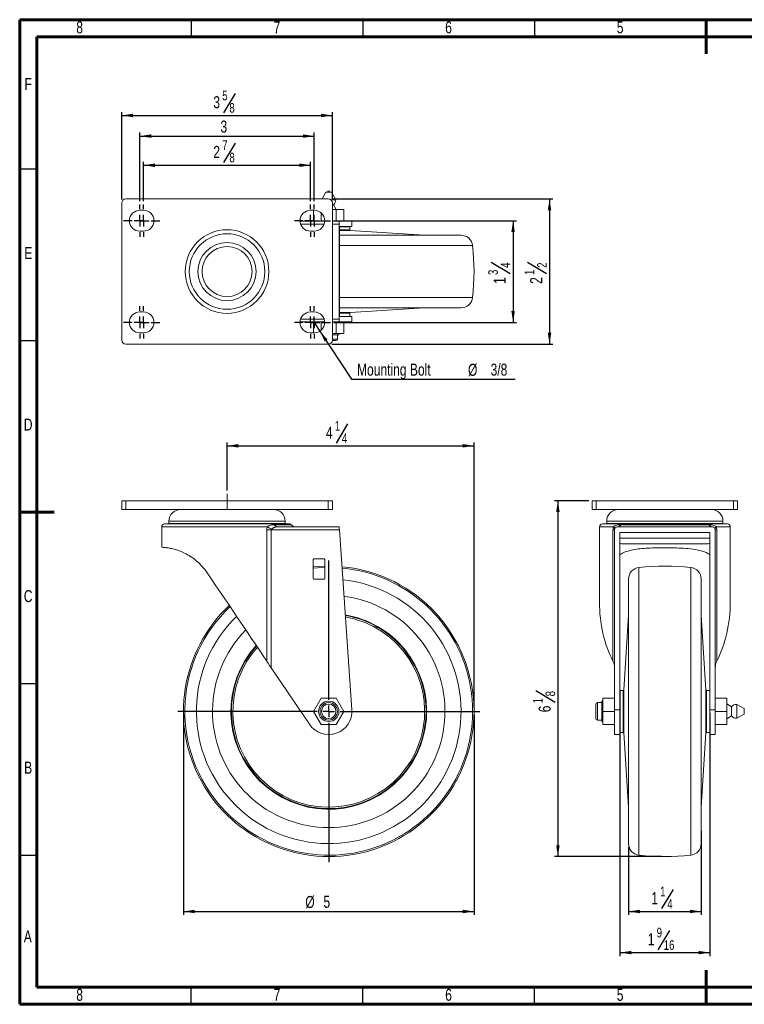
# Model space of a CAD drawing. Header units: inches. Extents: x 0.6 to 16.3, y 0.2 to 11.5.
# Tile 1 of 2: x 0.6 to 8.9, y 0.2 to 11.5. Entities that reach past the tile are written whole.
import ezdxf

# ---------------------------------------------------------------- set-up
doc = ezdxf.new("R2010")
doc.units = ezdxf.units.IN
doc.header["$MEASUREMENT"] = 0
doc.linetypes.add('CENTERX2', pattern=[0.8, 0.5, -0.1, 0.1, -0.1])
doc.layers.add('FORMAT', color=7, linetype='Continuous')
doc.styles.add('SLDTEXTSTYLE0', font='TXT', dxfattribs={"width": 0.75})
doc.dimstyles.new('SLDDIMSTYLE0', dxfattribs={"dimtxt": 0.137795, "dimasz": 0.13, "dimexe": 0, "dimexo": 0.0625, "dimgap": 0.034449, "dimtad": 1, "dimdec": 6, "dimlfac": 1.5, "dimrnd": 1e-09, "dimzin": 12, "dimdsep": 46, "dimlunit": 5, "dimtxsty": 'SLDTEXTSTYLE0', "dimsah": 1, "dimcen": 0.09, "dimadec": 0, "dimazin": 3, "dimtfac": 1, "dimtofl": 0, "dimtmove": 0, "dimatfit": 3, "dimfxl": 0, "dimfrac": 2, "dimtolj": 1, "dimtzin": 12, "dimarcsym": 0})
doc.dimstyles.new('SLDDIMSTYLE1', dxfattribs={"dimtxt": 0.137795, "dimasz": 0.13, "dimexe": 0, "dimexo": 0.0625, "dimgap": 0.034449, "dimtad": 1, "dimlfac": 1.5, "dimrnd": 1e-09, "dimzin": 12, "dimdsep": 46, "dimlunit": 5, "dimtxsty": 'SLDTEXTSTYLE0', "dimsah": 1, "dimcen": 0.09, "dimadec": 0, "dimazin": 3, "dimtfac": 1, "dimtofl": 0, "dimtmove": 0, "dimatfit": 3, "dimfxl": 0, "dimfrac": 2, "dimtolj": 1, "dimtzin": 12, "dimarcsym": 0})
doc.dimstyles.new('SLDDIMSTYLE2', dxfattribs={"dimtxt": 0.137795, "dimasz": 0.13, "dimexe": 0, "dimexo": 0.0625, "dimgap": 0.034449, "dimtad": 0, "dimtih": 1, "dimtoh": 1, "dimlfac": 1.5, "dimrnd": 1e-09, "dimzin": 12, "dimdsep": 46, "dimlunit": 5, "dimtxsty": 'SLDTEXTSTYLE0', "dimsah": 1, "dimcen": 0, "dimadec": 0, "dimazin": 3, "dimtfac": 1, "dimtofl": 0, "dimtmove": 0, "dimatfit": 3, "dimfxl": 0, "dimfrac": 2, "dimtolj": 1, "dimtzin": 12, "dimarcsym": 0})

# ---------------------------------------------------------------- blocks, each defined once
blk = doc.blocks.new('_D')
at = {"layer": 'FORMAT'}
for p, q in [((4.353, 6.858), (4.221, 6.638)), ((2.969, 6.094), (2.969, 6.645)), ((2.969, 6.606), (5.803, 6.606)), ((5.803, 3.598), (5.803, 6.645))]:
    blk.add_line(p, q, dxfattribs=at)
for points in [[(2.969, 6.606), (3.099, 6.586), (3.099, 6.626)], [(5.803, 6.606), (5.673, 6.626), (5.673, 6.586)]]:
    blk.add_solid(points, dxfattribs=at)
at = {"layer": 'FORMAT', "attachment_point": 1, "style": 'SLDTEXTSTYLE0'}
for s, insert, char_height in [('4', (4.104, 6.827), 0.138), ('1', (4.206, 6.89), 0.11), ('4', (4.287, 6.748), 0.11)]:
    blk.add_mtext(s, dxfattribs=dict(at, insert=insert, char_height=char_height))
blk = doc.blocks.new('_D_1')
at = {"layer": 'FORMAT'}
for p, q in [((2.469, 3.52), (2.469, 1.223)), ((5.803, 3.52), (5.803, 1.223)), ((2.469, 1.262), (5.803, 1.262))]:
    blk.add_line(p, q, dxfattribs=at)
for points in [[(2.469, 1.262), (2.599, 1.242), (2.599, 1.282)], [(5.803, 1.262), (5.673, 1.282), (5.673, 1.242)]]:
    blk.add_solid(points, dxfattribs=at)
at = {"layer": 'FORMAT', "attachment_point": 1, "style": 'SLDTEXTSTYLE0'}
for s, insert, char_height in [('%%c', (3.867, 1.44), 0.1378), ('5', (4.075, 1.442), 0.138)]:
    blk.add_mtext(s, dxfattribs=dict(at, insert=insert, char_height=char_height))
blk = doc.blocks.new('SW_CENTERMARKSYMBOL_0')
at = {"layer": 'FORMAT', "color": 0}
for p, q in [((0, 0.131), (0, 1.732)), ((-0.131, 0), (-1.732, 0)), ((0, 0), (-0.066, 0)), ((0, 0), (0, 0.066)), ((0, 0), (0, -0.066)), ((0, 0), (0.066, 0)), ((0.131, 0), (1.732, 0)), ((0, -0.131), (0, -1.732))]:
    blk.add_line(p, q, dxfattribs=at)
blk = doc.blocks.new('_D_2')
at = {"layer": 'FORMAT'}
for p, q in [((7.119, 5.976), (6.726, 5.976)), ((6.765, 5.976), (6.765, 1.892)), ((6.512, 3.797), (6.733, 3.665)), ((7.953, 1.892), (6.726, 1.892))]:
    blk.add_line(p, q, dxfattribs=at)
for points in [[(6.765, 5.976), (6.745, 5.846), (6.785, 5.846)], [(6.765, 1.892), (6.785, 2.022), (6.745, 2.022)]]:
    blk.add_solid(points, dxfattribs=at)
at = {"layer": 'FORMAT', "attachment_point": 1, "rotation": 90, "style": 'SLDTEXTSTYLE0'}
for s, insert, char_height in [('8', (6.623, 3.731), 0.11), ('1', (6.48, 3.65), 0.11), ('6', (6.544, 3.548), 0.138)]:
    blk.add_mtext(s, dxfattribs=dict(at, insert=insert, char_height=char_height))
blk = doc.blocks.new('_D_3')
at = {"layer": 'FORMAT'}
for p, q in [((8.409, 2.186), (8.409, 1.223)), ((7.575, 2.001), (7.575, 1.223)), ((8.086, 1.515), (7.954, 1.295)), ((7.575, 1.262), (8.409, 1.262))]:
    blk.add_line(p, q, dxfattribs=at)
for points in [[(7.575, 1.262), (7.705, 1.242), (7.705, 1.282)], [(8.409, 1.262), (8.279, 1.282), (8.279, 1.242)]]:
    blk.add_solid(points, dxfattribs=at)
at = {"layer": 'FORMAT', "attachment_point": 1, "style": 'SLDTEXTSTYLE0'}
for s, insert, char_height in [('1', (7.837, 1.484), 0.138), ('1', (7.938, 1.547), 0.11), ('4', (8.02, 1.404), 0.11)]:
    blk.add_mtext(s, dxfattribs=dict(at, insert=insert, char_height=char_height))
blk = doc.blocks.new('_D_4')
at = {"layer": 'FORMAT'}
for p, q in [((7.477, 3.538), (7.477, 0.751)), ((8.508, 3.538), (8.508, 0.751)), ((8.045, 1.043), (7.913, 0.822)), ((7.477, 0.79), (8.508, 0.79))]:
    blk.add_line(p, q, dxfattribs=at)
for points in [[(7.477, 0.79), (7.607, 0.77), (7.607, 0.81)], [(8.508, 0.79), (8.378, 0.81), (8.378, 0.77)]]:
    blk.add_solid(points, dxfattribs=at)
at = {"layer": 'FORMAT', "attachment_point": 1, "style": 'SLDTEXTSTYLE0'}
for s, insert, char_height in [('9', (7.898, 1.075), 0.11), ('1', (7.796, 1.011), 0.138), ('16', (7.979, 0.932), 0.1102)]:
    blk.add_mtext(s, dxfattribs=dict(at, insert=insert, char_height=char_height))
blk = doc.blocks.new('_D_5')
at = {"layer": 'FORMAT'}
for p, q in [((3.969, 8.023), (4.035, 7.922)), ((4.035, 7.922), (4.397, 7.37)), ((4.397, 7.37), (6.276, 7.37))]:
    blk.add_line(p, q, dxfattribs=at)
blk.add_solid([(4.035, 7.922), (4.09, 7.802), (4.123, 7.824)], dxfattribs=at)
at = {"layer": 'FORMAT', "char_height": 0.1378, "attachment_point": 1, "style": 'SLDTEXTSTYLE0'}
for s, insert in [('Mounting Bolt', (4.46, 7.549)), ('%%c', (5.734, 7.547)), ('3/8', (5.993, 7.549))]:
    blk.add_mtext(s, dxfattribs=dict(at, insert=insert))
blk = doc.blocks.new('_D_6')
at = {"layer": 'FORMAT'}
for p, q in [((3.062, 10.079), (2.93, 9.859)), ((2.011, 9.414), (2.011, 9.866)), ((3.928, 9.414), (3.928, 9.866)), ((2.011, 9.826), (3.928, 9.826))]:
    blk.add_line(p, q, dxfattribs=at)
for points in [[(2.011, 9.826), (2.141, 9.806), (2.141, 9.846)], [(3.928, 9.826), (3.798, 9.846), (3.798, 9.806)]]:
    blk.add_solid(points, dxfattribs=at)
at = {"layer": 'FORMAT', "attachment_point": 1, "style": 'SLDTEXTSTYLE0'}
for s, insert, char_height in [('7', (2.914, 10.111), 0.11), ('2', (2.812, 10.048), 0.138), ('8', (2.996, 9.969), 0.11)]:
    blk.add_mtext(s, dxfattribs=dict(at, insert=insert, char_height=char_height))
blk = doc.blocks.new('_D_7')
at = {"layer": 'FORMAT'}
for p, q in [((1.969, 9.414), (1.969, 10.2)), ((3.969, 9.414), (3.969, 10.2)), ((1.969, 10.16), (3.969, 10.16))]:
    blk.add_line(p, q, dxfattribs=at)
for points in [[(1.969, 10.16), (2.099, 10.14), (2.099, 10.18)], [(3.969, 10.16), (3.839, 10.18), (3.839, 10.14)]]:
    blk.add_solid(points, dxfattribs=at)
at = {"layer": 'FORMAT', "insert": (2.894, 10.338), "char_height": 0.138, "attachment_point": 1, "style": 'SLDTEXTSTYLE0'}
blk.add_mtext('3', dxfattribs=at)
blk = doc.blocks.new('_D_8')
at = {"layer": 'FORMAT'}
for p, q in [((3.062, 10.649), (2.93, 10.429)), ((1.761, 9.432), (1.761, 10.436)), ((1.761, 10.397), (4.178, 10.397)), ((4.178, 9.432), (4.178, 10.436))]:
    blk.add_line(p, q, dxfattribs=at)
for points in [[(1.761, 10.397), (1.891, 10.377), (1.891, 10.417)], [(4.178, 10.397), (4.048, 10.417), (4.048, 10.377)]]:
    blk.add_solid(points, dxfattribs=at)
at = {"layer": 'FORMAT', "attachment_point": 1, "style": 'SLDTEXTSTYLE0'}
for s, insert, char_height in [('5', (2.914, 10.681), 0.11), ('3', (2.812, 10.618), 0.138), ('8', (2.996, 10.539), 0.11)]:
    blk.add_mtext(s, dxfattribs=dict(at, insert=insert, char_height=char_height))
blk = doc.blocks.new('_D_9')
at = {"layer": 'FORMAT'}
for p, q in [((4.194, 9.189), (6.29, 9.189)), ((6.251, 9.189), (6.251, 8.023)), ((5.998, 8.714), (6.218, 8.582)), ((4.194, 8.023), (6.29, 8.023))]:
    blk.add_line(p, q, dxfattribs=at)
for points in [[(6.251, 9.189), (6.231, 9.059), (6.271, 9.059)], [(6.251, 8.023), (6.271, 8.153), (6.231, 8.153)]]:
    blk.add_solid(points, dxfattribs=at)
at = {"layer": 'FORMAT', "attachment_point": 1, "rotation": 90, "style": 'SLDTEXTSTYLE0'}
for s, insert, char_height in [('4', (6.108, 8.648), 0.11), ('3', (5.966, 8.566), 0.11), ('1', (6.029, 8.464), 0.138)]:
    blk.add_mtext(s, dxfattribs=dict(at, insert=insert, char_height=char_height))
blk = doc.blocks.new('_D_10')
at = {"layer": 'FORMAT'}
for p, q in [((4.17, 9.439), (6.708, 9.439)), ((6.669, 9.439), (6.669, 7.773)), ((6.416, 8.714), (6.636, 8.582)), ((4.17, 7.773), (6.708, 7.773))]:
    blk.add_line(p, q, dxfattribs=at)
for points in [[(6.669, 9.439), (6.649, 9.309), (6.689, 9.309)], [(6.669, 7.773), (6.689, 7.903), (6.649, 7.903)]]:
    blk.add_solid(points, dxfattribs=at)
at = {"layer": 'FORMAT', "attachment_point": 1, "rotation": 90, "style": 'SLDTEXTSTYLE0'}
for s, insert, char_height in [('2', (6.527, 8.648), 0.11), ('1', (6.384, 8.566), 0.11), ('2', (6.447, 8.464), 0.138)]:
    blk.add_mtext(s, dxfattribs=dict(at, insert=insert, char_height=char_height))
blk = doc.blocks.new('SW_CENTERMARKSYMBOL_1')
at = {"layer": 'FORMAT', "color": 0}
for p, q in [((0, 0.131), (0, 0.186)), ((-0.131, 0), (-0.186, 0)), ((0, 0), (-0.066, 0)), ((0, 0), (0, 0.066)), ((0, 0), (0, -0.066)), ((0, 0), (0.066, 0)), ((0.131, 0), (0.186, 0)), ((0, -0.131), (0, -0.186))]:
    blk.add_line(p, q, dxfattribs=at)
blk = doc.blocks.new('SW_CENTERMARKSYMBOL_2')
at = {"layer": 'FORMAT', "color": 0}
for p, q in [((0, 0.131), (0, 0.186)), ((-0.131, 0), (-0.186, 0)), ((0, 0), (-0.066, 0)), ((0, 0), (0, 0.066)), ((0, 0), (0, -0.066)), ((0, 0), (0.066, 0)), ((0.131, 0), (0.186, 0)), ((0, -0.131), (0, -0.186))]:
    blk.add_line(p, q, dxfattribs=at)
blk = doc.blocks.new('SW_CENTERMARKSYMBOL_3')
at = {"layer": 'FORMAT', "color": 0}
for p, q in [((0, 0.131), (0, 0.186)), ((-0.131, 0), (-0.186, 0)), ((0, 0), (-0.066, 0)), ((0, 0), (0, 0.066)), ((0, 0), (0, -0.066)), ((0, 0), (0.066, 0)), ((0.131, 0), (0.186, 0)), ((0, -0.131), (0, -0.186))]:
    blk.add_line(p, q, dxfattribs=at)
blk = doc.blocks.new('SW_CENTERMARKSYMBOL_4')
at = {"layer": 'FORMAT', "color": 0}
for p, q in [((0, 0.131), (0, 0.186)), ((-0.131, 0), (-0.186, 0)), ((0, 0), (-0.066, 0)), ((0, 0), (0, 0.066)), ((0, 0), (0, -0.066)), ((0, 0), (0.066, 0)), ((0.131, 0), (0.186, 0)), ((0, -0.131), (0, -0.186))]:
    blk.add_line(p, q, dxfattribs=at)
blk = doc.blocks.new('SW_CENTERMARKSYMBOL_5')
at = {"layer": 'FORMAT', "color": 0}
for p, q in [((0, 0.131), (0, 0.186)), ((-0.131, 0), (-0.186, 0)), ((0, 0), (-0.066, 0)), ((0, 0), (0, 0.066)), ((0, 0), (0, -0.066)), ((0, 0), (0.066, 0)), ((0.131, 0), (0.186, 0)), ((0, -0.131), (0, -0.186))]:
    blk.add_line(p, q, dxfattribs=at)
blk = doc.blocks.new('SW_CENTERMARKSYMBOL_6')
at = {"layer": 'FORMAT', "color": 0}
for p, q in [((0, 0.131), (0, 0.186)), ((-0.131, 0), (-0.186, 0)), ((0, 0), (-0.066, 0)), ((0, 0), (0, 0.066)), ((0, 0), (0, -0.066)), ((0, 0), (0.066, 0)), ((0.131, 0), (0.186, 0)), ((0, -0.131), (0, -0.186))]:
    blk.add_line(p, q, dxfattribs=at)
blk = doc.blocks.new('SW_CENTERMARKSYMBOL_7')
at = {"layer": 'FORMAT', "color": 0}
for p, q in [((0, 0.131), (0, 0.186)), ((-0.131, 0), (-0.186, 0)), ((0, 0), (-0.066, 0)), ((0, 0), (0, 0.066)), ((0, 0), (0, -0.066)), ((0, 0), (0.066, 0)), ((0.131, 0), (0.186, 0)), ((0, -0.131), (0, -0.186))]:
    blk.add_line(p, q, dxfattribs=at)
blk = doc.blocks.new('SW_CENTERMARKSYMBOL_8')
at = {"layer": 'FORMAT', "color": 0}
for p, q in [((0, 0.131), (0, 0.186)), ((-0.131, 0), (-0.186, 0)), ((0, 0), (-0.066, 0)), ((0, 0), (0, 0.066)), ((0, 0), (0, -0.066)), ((0, 0), (0.066, 0)), ((0.131, 0), (0.186, 0)), ((0, -0.131), (0, -0.186))]:
    blk.add_line(p, q, dxfattribs=at)

msp = doc.modelspace()

# ---------------------------------------------------------------- linework, layer by layer
at = {"color": 7, "linetype": 'Continuous', "lineweight": 60}
for p, q in [((0.59055118, 11.49606299), (16.33858268, 11.49606299)), ((0.59055118, 0.19685039), (0.59055118, 11.49606299)), ((8.46456693, 11.49606299), (8.46456693, 11.1023622)), ((0.78740157, 11.2992126), (16.14173228, 11.2992126)), ((0.78740157, 0.39370079), (0.78740157, 11.2992126)), ((0.59055118, 5.84645669), (0.98425197, 5.84645669)), ((8.46456693, 0.19685039), (8.46456693, 0.59055118)), ((16.14173228, 0.39370079), (0.78740157, 0.39370079)), ((16.14173228, 0.39370079), (8.77165354, 0.39370079)), ((16.33858268, 0.19685039), (0.59055118, 0.19685039))]:
    msp.add_line(p, q, dxfattribs=at)
at = {"color": 7, "linetype": 'Continuous', "lineweight": 30}
for p, q in [((2.55905512, 11.49606299), (2.55905512, 11.2992126)), ((4.52755906, 11.49606299), (4.52755906, 11.2992126)), ((6.49606299, 11.49606299), (6.49606299, 11.2992126)), ((0.59055118, 9.78346457), (0.78740157, 9.78346457)), ((0.59055118, 7.81496063), (0.78740157, 7.81496063)), ((0.59055118, 3.87795276), (0.78740157, 3.87795276)), ((0.59055118, 1.90944882), (0.78740157, 1.90944882)), ((2.55905512, 0.19685039), (2.55905512, 0.39370079)), ((4.52755906, 0.19685039), (4.52755906, 0.39370079)), ((6.49606299, 0.19685039), (6.49606299, 0.39370079))]:
    msp.add_line(p, q, dxfattribs=at)
at = {"color": 7, "linetype": 'Continuous', "lineweight": 15}
for p, q in [((4.10259177, 9.51719138), (4.06077105, 9.43919138)), ((4.16925844, 9.51719138), (4.10259177, 9.51719138)), ((4.2159251, 9.43015319), (4.16925844, 9.51719138)), ((1.7609251, 9.39252471), (1.7609251, 7.81919138)), ((4.1309251, 9.43919138), (1.80759177, 9.43919138)), ((4.2159251, 9.43015319), (4.15852719, 9.43015319)), ((4.17759177, 7.81919138), (4.17759177, 9.39252471)), ((2.0109251, 9.30919138), (1.96925844, 9.30919138)), ((3.96925844, 9.30919138), (3.92759177, 9.30919138)), ((3.96272002, 9.30919138), (3.96272002, 9.18385804)), ((4.04932256, 9.2785767), (4.04932256, 9.18385804)), ((4.18925844, 9.37052471), (4.17759177, 9.37052471)), ((4.22252764, 9.31719138), (4.17759177, 9.31719138)), ((4.22252764, 9.31719138), (4.18925844, 9.37052471)), ((4.22252764, 9.31719138), (4.22252764, 9.18385804)), ((4.30913018, 9.31719138), (4.22252764, 9.31719138)), ((4.30913018, 9.31719138), (4.30913018, 9.18385804)), ((3.80771035, 9.18385804), (4.08913986, 9.18385804)), ((4.17759177, 9.18385804), (4.25756208, 9.18385804)), ((4.40194218, 9.18385804), (4.25756208, 9.18385804)), ((4.40194218, 9.12135804), (4.40194218, 9.18385804)), ((4.40259177, 9.18385804), (4.40194218, 9.18385804)), ((4.40259177, 9.12135804), (4.40259177, 9.18385804)), ((1.96925844, 9.06919138), (2.0109251, 9.06919138)), ((3.92759177, 9.06919138), (3.96925844, 9.06919138)), ((4.25523119, 9.15052471), (4.25523119, 8.06119138)), ((4.40194218, 9.12135804), (4.25960162, 9.12135804)), ((4.25960162, 9.12135804), (4.25960162, 8.09035804)), ((4.3769251, 9.0829509), (4.3769251, 9.12002471)), ((5.2359251, 9.02252471), (4.38317222, 9.07629745)), ((4.40259177, 9.12135804), (4.40194218, 9.12135804)), ((4.2609251, 9.02252471), (5.31379532, 9.02252471)), ((5.31379532, 9.02252471), (5.65411703, 9.02252471)), ((2.0109251, 8.14252471), (1.96925844, 8.14252471)), ((3.96925844, 8.14252471), (3.92759177, 8.14252471)), ((5.31379532, 8.18919138), (4.2609251, 8.18919138)), ((4.38317222, 8.13541864), (5.2359251, 8.18919138)), ((5.65411703, 8.18919138), (5.31379532, 8.18919138)), ((4.08913986, 8.02785804), (3.80771035, 8.02785804)), ((3.96272002, 7.90252471), (3.96272002, 8.02785804)), ((4.04932256, 7.93313939), (4.04932256, 8.02785804)), ((4.25756208, 8.02785804), (4.17759177, 8.02785804)), ((4.22252764, 7.89452471), (4.22252764, 8.02785804)), ((4.25756208, 8.02785804), (4.40194218, 8.02785804)), ((4.25960162, 8.09035804), (4.40194218, 8.09035804)), ((4.30913018, 7.89452471), (4.30913018, 8.02785804)), ((4.3769251, 8.09169138), (4.3769251, 8.12876519)), ((4.40194218, 8.02785804), (4.40194218, 8.09035804)), ((4.40194218, 8.09035804), (4.40259177, 8.09035804)), ((4.40194218, 8.02785804), (4.40259177, 8.02785804)), ((4.40259177, 8.02785804), (4.40259177, 8.09035804)), ((1.96925844, 7.90252471), (2.0109251, 7.90252471)), ((3.92759177, 7.90252471), (3.96925844, 7.90252471)), ((4.21925844, 7.81452471), (4.17735785, 7.81452471)), ((4.22252764, 7.89452471), (4.17759177, 7.89452471)), ((4.17759177, 7.88119138), (4.25259177, 7.88119138)), ((4.30913018, 7.89452471), (4.22252764, 7.89452471)), ((4.2359251, 7.83119138), (4.2359251, 7.88119138)), ((4.25259177, 7.88119138), (4.25259177, 7.89452471)), ((1.80759177, 7.77252471), (4.1309251, 7.77252471)), ((1.76092513, 5.97559302), (1.76092513, 5.87559303)), ((1.76092513, 5.97559302), (1.80759178, 5.97559302)), ((1.76092513, 5.87559303), (1.80759178, 5.87559303)), ((1.80759178, 5.97559302), (1.80759178, 5.87559303)), ((1.80759178, 5.97559302), (4.1309251, 5.97559302)), ((1.80759178, 5.87559303), (4.1309251, 5.87559303)), ((4.1309251, 5.97559302), (4.1309251, 5.87559303)), ((4.1309251, 5.97559302), (4.17759174, 5.97559302)), ((4.1309251, 5.87559303), (4.17759174, 5.87559303)), ((4.17759174, 5.97559302), (4.17759174, 5.87559303)), ((7.15876707, 5.97559302), (7.15876707, 5.87559303)), ((7.15876707, 5.97559302), (7.20543376, 5.97559302)), ((7.15876707, 5.87559303), (7.20543376, 5.87559303)), ((7.20543376, 5.97559302), (7.20543376, 5.87559303)), ((7.20543376, 5.97559302), (8.7787671, 5.97559302)), ((7.20543376, 5.87559303), (8.7787671, 5.87559303)), ((8.7787671, 5.97559302), (8.7787671, 5.87559303)), ((8.7787671, 5.97559302), (8.82543379, 5.97559302)), ((8.7787671, 5.87559303), (8.82543379, 5.87559303)), ((8.82543379, 5.97559302), (8.82543379, 5.87559303)), ((2.21925845, 5.67559305), (2.21925845, 5.44225964)), ((3.68592509, 5.70892638), (2.25259178, 5.70892638)), ((2.30259178, 5.74225971), (2.30259178, 5.71559299)), ((3.55290832, 5.67559305), (4.25523119, 5.67559305)), ((3.6359251, 5.71559299), (3.6359251, 5.74225971)), ((7.24210044, 5.67559305), (7.24210044, 4.81170312)), ((7.27543377, 5.70892638), (7.99210043, 5.70892638)), ((7.32543377, 5.74225971), (7.32543377, 5.71559299)), ((8.5367671, 5.67559305), (7.44743375, 5.67559305)), ((7.4872245, 5.69940254), (8.49697636, 5.69940254)), ((7.99210043, 5.70892638), (8.70876708, 5.70892638)), ((8.65876709, 5.71559299), (8.65876709, 5.74225971)), ((8.74210041, 4.81170312), (8.74210041, 5.67559305)), ((3.42558831, 4.13516615), (3.42558831, 5.64225972)), ((3.42558831, 5.64225972), (3.47629162, 5.64225972)), ((3.47629162, 5.64225972), (3.47629162, 4.05999546)), ((4.25756209, 5.64225972), (3.47629162, 5.64225972)), ((4.25756209, 5.64225972), (4.40194222, 3.57752793)), ((7.39690043, 5.64225972), (7.41410042, 5.64225972)), ((7.39690043, 4.13516615), (7.39690043, 5.64225972)), ((7.41410042, 5.64225972), (7.41410042, 3.57752793)), ((8.50760043, 5.61309304), (7.47660043, 5.61309304)), ((7.47660043, 5.61309304), (7.47660043, 3.57752793)), ((8.50760043, 3.57752793), (8.50760043, 5.61309304)), ((8.57010044, 3.57752793), (8.57010044, 5.64225972)), ((8.57010044, 5.64225972), (8.58730042, 5.64225972)), ((8.58730042, 5.64225972), (8.58730042, 4.13516615)), ((2.21925845, 5.44225964), (2.21925845, 5.4415138)), ((7.51210044, 5.47975972), (8.47210042, 5.47975972)), ((3.95756211, 5.30225971), (3.95756211, 5.08225971)), ((4.08422873, 5.30892631), (3.96422872, 5.30892631)), ((4.09089544, 5.08225971), (4.09089544, 5.30225971)), ((3.96422872, 5.0755931), (4.08422873, 5.0755931)), ((7.57543375, 4.51680347), (7.57543375, 5.07711822)), ((8.40876711, 5.07711822), (8.40876711, 4.51680347)), ((7.57543375, 4.65892632), (7.52166104, 3.80617354)), ((8.46253982, 3.80617354), (8.40876711, 4.65892632)), ((7.57543375, 2.04073442), (7.57543375, 4.51680347)), ((8.40876711, 4.51680347), (8.40876711, 2.04073442)), ((3.91484838, 3.40980813), (3.47629162, 4.05999546)), ((7.51500758, 3.7999264), (7.47793376, 3.7999264)), ((8.5062671, 3.7999264), (8.46919327, 3.7999264)), ((4.04932256, 3.70892626), (3.96272003, 3.55892651)), ((4.22252764, 3.70892626), (4.04932256, 3.70892626)), ((4.30913018, 3.55892651), (4.22252764, 3.70892626)), ((7.20076708, 3.47559304), (7.20076708, 3.64225959)), ((7.26743374, 3.65892641), (7.21743374, 3.65892641)), ((7.2807671, 3.67559302), (7.26743374, 3.67559302)), ((7.26743374, 3.67559302), (7.26743374, 3.44225981)), ((7.2807671, 3.55892651), (7.2807671, 3.70892626)), ((7.2807671, 3.70892626), (7.41410042, 3.70892626)), ((8.70343376, 3.70892626), (8.57010044, 3.70892626)), ((8.70343376, 3.55892651), (8.70343376, 3.70892626)), ((8.75676711, 3.61225976), (8.70343376, 3.64552885)), ((8.90343374, 3.59225975), (8.81639561, 3.63892639)), ((8.81639561, 3.55892651), (8.81639561, 3.63892639)), ((3.96272003, 3.55892651), (4.04932256, 3.40892618)), ((4.22252764, 3.40892618), (4.30913018, 3.55892651)), ((7.2807671, 3.55892651), (7.41410042, 3.55892651)), ((7.2807671, 3.40892618), (7.2807671, 3.55892651)), ((7.41410042, 3.57752793), (7.41410042, 3.29225987)), ((7.41410042, 3.57752793), (7.47660043, 3.57752793)), ((7.47660043, 3.57752793), (7.47660043, 3.29225987)), ((8.50760043, 3.57752793), (8.57010044, 3.57752793)), ((8.50760043, 3.29225987), (8.50760043, 3.57752793)), ((8.57010044, 3.29225987), (8.57010044, 3.57752793)), ((8.70343376, 3.55892651), (8.57010044, 3.55892651)), ((8.70343376, 3.40892618), (8.70343376, 3.55892651)), ((8.70343376, 3.47232378), (8.75676711, 3.50559287)), ((8.75676711, 3.55892651), (8.75676711, 3.61225976)), ((8.75676711, 3.50559287), (8.75676711, 3.55892651)), ((8.81639561, 3.47892644), (8.81639561, 3.55892651)), ((8.81639561, 3.47892644), (8.90343374, 3.52559289)), ((8.90343374, 3.55892651), (8.90343374, 3.59225975)), ((8.90343374, 3.52559289), (8.90343374, 3.55892651)), ((4.04932256, 3.40892618), (4.22252764, 3.40892618)), ((7.21743374, 3.45892642), (7.26743374, 3.45892642)), ((7.26743374, 3.44225981), (7.2807671, 3.44225981)), ((7.2807671, 3.40892618), (7.41410042, 3.40892618)), ((8.70343376, 3.40892618), (8.57010044, 3.40892618)), ((7.41410042, 3.29225987), (7.47660043, 3.29225987)), ((7.47793376, 3.31792624), (7.51500758, 3.31792624)), ((7.52166104, 3.31167909), (7.57543375, 2.45892631)), ((8.40876711, 2.45892631), (8.46253982, 3.31167909)), ((8.46919327, 3.31792624), (8.5062671, 3.31792624)), ((8.50760043, 3.29225987), (8.57010044, 3.29225987))]:
    msp.add_line(p, q, dxfattribs=at)
at = {"color": 8, "linetype": 'Continuous', "lineweight": 15}
for p, q in [((4.08285812, 9.15052471), (3.81399208, 9.15052471)), ((4.25523119, 9.15052471), (4.17759177, 9.15052471)), ((4.32290194, 9.12002471), (4.25960162, 9.12002471)), ((4.25960162, 9.0829509), (4.32290194, 9.0829509)), ((4.32774868, 9.07629745), (4.25960162, 9.07629745)), ((4.3769251, 9.12002471), (4.32290194, 9.12002471)), ((4.32290194, 9.0829509), (4.3769251, 9.0829509)), ((4.38317222, 9.07629745), (4.32774868, 9.07629745)), ((5.41665115, 8.90340153), (4.25960162, 8.90340153)), ((5.78669097, 8.90340153), (5.41665115, 8.90340153)), ((4.25960162, 8.30831456), (5.78669097, 8.30831456)), ((3.81399208, 8.06119138), (4.08285812, 8.06119138)), ((4.17759177, 8.06119138), (4.25523119, 8.06119138)), ((4.25960162, 8.13541864), (4.38317222, 8.13541864)), ((4.32290194, 8.12876519), (4.25960162, 8.12876519)), ((4.25960162, 8.09169138), (4.3769251, 8.09169138)), ((4.3769251, 8.12876519), (4.32290194, 8.12876519)), ((4.17759177, 7.83119138), (4.2359251, 7.83119138)), ((3.43124122, 5.67559305), (2.21925845, 5.67559305)), ((2.30259178, 5.74225971), (3.6359251, 5.74225971)), ((2.30259178, 5.71559299), (3.6359251, 5.71559299)), ((3.51026964, 5.69940254), (3.70925357, 5.69940254)), ((7.40127736, 5.67559305), (7.24210044, 5.67559305)), ((7.32543377, 5.74225971), (8.65876709, 5.74225971)), ((7.32543377, 5.71559299), (8.65876709, 5.71559299)), ((8.74210041, 5.67559305), (8.5829235, 5.67559305)), ((7.47660043, 5.54642638), (8.50760043, 5.54642638)), ((7.69455694, 5.20969221), (7.69455694, 1.90816062)), ((8.28964391, 4.60044865), (8.28964391, 5.20969221)), ((4.08729344, 5.07633913), (4.06788869, 5.0755931)), ((8.28964391, 1.90816062), (8.28964391, 4.60044865)), ((7.47793376, 3.7999264), (7.47793376, 3.31792624)), ((7.51500758, 3.71098113), (7.51500758, 3.7999264)), ((7.52166104, 3.80617354), (7.52166104, 3.31167909)), ((8.46253982, 3.7149227), (8.46253982, 3.80617354)), ((8.46919327, 3.7999264), (8.46919327, 3.71098113)), ((8.5062671, 3.71098113), (8.5062671, 3.7999264)), ((7.21743374, 3.65892641), (7.21743374, 3.45892642)), ((7.51500758, 3.31792624), (7.51500758, 3.71098113)), ((8.46253982, 3.31167909), (8.46253982, 3.7149227)), ((8.46919327, 3.71098113), (8.46919327, 3.31792624)), ((8.5062671, 3.31792624), (8.5062671, 3.71098113))]:
    msp.add_line(p, q, dxfattribs=at)
at = {"color": 7, "linetype": 'Continuous', "lineweight": 15, "flags": 128}
for points in [[(4.3769251, 9.12002471), (4.37679701, 9.12132531), (4.37679041, 9.12135804)], [(4.37679041, 8.09035804), (4.37679701, 8.09039078), (4.3769251, 8.09169138)], [(4.25756209, 5.64225972), (4.25710733, 5.64876265), (4.25667007, 5.65501576), (4.25626713, 5.66077871), (4.25591387, 5.66582995), (4.25562406, 5.66997529), (4.25540865, 5.67305565), (4.25527597, 5.67495251), (4.25523119, 5.67559305)], [(4.09089544, 5.22498467), (4.03529426, 5.22255218), (3.95756211, 5.21602149)], [(3.42558831, 4.13516615), (3.38365743, 4.19733117), (3.33977183, 4.2623943), (3.29413849, 4.3300485), (3.24697269, 4.39997465), (3.19849689, 4.47184302), (3.14893977, 4.54531455), (3.09853509, 4.6200425), (3.04752061, 4.6956745), (2.99613696, 4.77185405), (2.94462653, 4.84822133), (2.89323228, 4.92441652), (2.84219666, 5.0000798), (2.79176038, 5.07485469), (2.74216137, 5.1483882)], [(3.47629162, 4.05999546), (3.458266, 4.08671958), (3.44109388, 4.11217827), (3.42558831, 4.13516615)], [(7.47793376, 3.7999264), (7.47663318, 3.79979831), (7.47660043, 3.79979166)], [(8.50760043, 3.79979166), (8.50756767, 3.79979831), (8.5062671, 3.7999264)], [(7.47660043, 3.31806117), (7.47663318, 3.31805452), (7.47793376, 3.31792624)], [(8.5062671, 3.31792624), (8.50756767, 3.31805452), (8.50760043, 3.31806117)]]:
    msp.add_lwpolyline(points, dxfattribs=at)
at = {"color": 8, "linetype": 'Continuous', "lineweight": 15, "flags": 128}
msp.add_lwpolyline([(3.95756211, 5.20002796), (4.00630436, 5.20459531), (4.09089544, 5.20907797)], dxfattribs=at)
at = {"color": 7, "linetype": 'Continuous', "lineweight": 15}
for centre, radius in [((2.96925844, 8.60585804), 0.48), ((2.96925844, 8.60585804), 0.43333333), ((2.96925844, 8.60585804), 0.33333333), ((2.96925844, 8.60585804), 0.28666667), ((4.1359251, 3.55892635), 0.11666667), ((4.1359251, 3.55892635), 0.1), ((4.1359251, 3.55892635), 0.08333333)]:
    msp.add_circle(centre, radius, dxfattribs=at)
for centre, radius, start, end in [((4.1359251, 9.51719138), 0.01327773, 0, 180), ((1.80759177, 9.39252471), 0.04666667, 90, 180), ((4.1309251, 9.39252471), 0.04666667, 0, 90), ((4.1359251, 9.43015319), 0.08, 311.810314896, 0), ((1.96925844, 9.18919138), 0.12, 90, 270), ((2.0109251, 9.18919138), 0.12, 270, 90), ((3.92759177, 9.18919138), 0.12, 90, 270), ((3.96925844, 9.18919138), 0.12, 270, 90), ((4.38359177, 9.0829509), 0.00666667, 180, 266.39183041), ((5.65411703, 8.88919138), 0.13333333, 6.117982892, 90), ((3.01075244, 8.60585804), 2.79183933, 353.882017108, 6.117982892), ((5.65411703, 8.32252471), 0.13333333, 270, 353.882017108), ((1.96925844, 8.02252471), 0.12, 90, 270), ((2.0109251, 8.02252471), 0.12, 270, 90), ((3.92759177, 8.02252471), 0.12, 90, 270), ((3.96925844, 8.02252471), 0.12, 270, 90), ((4.38359177, 8.12876519), 0.00666667, 93.60816959, 180), ((1.80759177, 7.81919138), 0.04666667, 180, 270), ((4.1309251, 7.81919138), 0.04666667, 270, 0), ((4.21925844, 7.83119138), 0.01666667, 270, 0), ((2.4359251, 5.74225968), 0.13333333, 90, 180), ((3.50259177, 5.74225968), 0.13333333, 0, 90), ((7.45876709, 5.74225968), 0.13333333, 90, 180), ((8.52543376, 5.74225968), 0.13333333, 0, 90), ((2.25259177, 5.67559301), 0.03333333, 90, 180), ((2.30925844, 5.71559301), 0.00666667, 180, 270), ((3.57126908, 5.91024334), 0.27325549, 239.173306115, 251.059175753), ((3.55511874, 5.72963553), 0.05408767, 213.984090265, 267.657821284), ((3.62925844, 5.71559301), 0.00666667, 270, 0), ((3.6859251, 5.67559301), 0.03333333, 45.584691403, 90), ((3.76757476, 5.75892635), 0.08333333, 225.584691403, 270), ((7.27543376, 5.67559301), 0.03333333, 90, 180), ((7.33210043, 5.71559301), 0.00666667, 180, 270), ((7.38915278, 5.65220885), 0.02634058, 359.074650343, 62.593518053), ((7.44743376, 5.64225968), 0.03333333, 90, 180), ((7.44471391, 5.72529264), 0.04977395, 273.132418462, 328.657454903), ((8.53948694, 5.72529264), 0.04977395, 211.342545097, 266.867581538), ((8.53676709, 5.64225968), 0.03333333, 0, 90), ((8.59504807, 5.65220885), 0.02634058, 117.406481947, 180.925349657), ((8.65210043, 5.71559301), 0.00666667, 270, 0), ((8.70876709, 5.67559301), 0.03333333, 0, 90), ((7.51210043, 5.54642635), 0.06666667, 237.825474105, 270), ((8.47210043, 5.54642635), 0.06666667, 270, 302.174525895), ((3.96422875, 5.30225968), 0.00666667, 90, 180), ((4.08422875, 5.30225968), 0.00666667, 0, 90), ((4.1359251, 3.55892635), 1.66666667, 0, 84.793103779), ((7.70876709, 5.07711827), 0.13333333, 96.117982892, 180), ((7.99210043, 2.43375368), 2.79183933, 83.882017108, 96.117982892), ((8.27543376, 5.07711827), 0.13333333, 0, 83.882017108), ((3.96422875, 5.08225968), 0.00666667, 180, 270), ((4.08422875, 5.08225968), 0.00666667, 270, 0), ((4.1359251, 3.55892635), 1.33333333, 39.118975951, 82.463040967), ((4.1359251, 3.55892635), 1.66666667, 133.206896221, 0), ((4.1359251, 3.55892635), 1.11666667, 39.118975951, 80.183921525), ((4.1359251, 3.55892635), 1.1, 39.118975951, 79.970334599), ((4.1359251, 3.55892635), 1.33333333, 135.536959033, 39.118975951), ((4.1359251, 3.55892635), 1.11666667, 137.816078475, 39.118975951), ((4.1359251, 3.55892635), 1.1, 138.029665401, 39.118975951), ((7.51500757, 3.80659301), 0.00666667, 270, 356.39183041), ((8.46919328, 3.80659301), 0.00666667, 183.60816959, 270), ((7.21743376, 3.64225968), 0.01666667, 90, 180), ((8.81639557, 3.55892635), 0.08, 90, 138.189685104), ((4.1359251, 3.55892635), 0.26666667, 214, 4), ((8.81639557, 3.55892635), 0.08, 221.810314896, 270), ((7.21743376, 3.47559301), 0.01666667, 180, 270), ((7.51500757, 3.31125968), 0.00666667, 3.60816959, 90), ((8.46919328, 3.31125968), 0.00666667, 90, 176.39183041), ((7.70876709, 2.04073442), 0.13333333, 180, 263.882017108), ((8.27543376, 2.04073442), 0.13333333, 276.117982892, 0), ((7.99210043, 4.68409901), 2.79183933, 263.882017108, 276.117982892)]:
    msp.add_arc(centre, radius, start, end, dxfattribs=at)
at = {"color": 8, "linetype": 'Continuous', "lineweight": 15}
for radius, start, end in [(1.65076587, 219.118975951, 84.703636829), (1.51819193, 39.118975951, 83.883657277), (1.65076587, 133.296363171, 219.118975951), (1.51819193, 134.116342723, 39.118975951), (1.12333333, 39.118975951, 80.267528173), (1.12333333, 137.732471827, 39.118975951)]:
    msp.add_arc((4.1359251, 3.55892635), radius, start, end, dxfattribs=at)
at = {"color": 7, "linetype": 'Continuous', "lineweight": 15}
for centre, major_axis, ratio, start_param, end_param in [((4.25756208, 9.15052471), (0, 0.03333333), 0.0699268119, 0, 1.5707963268), ((4.25756208, 8.06119138), (0, 0.03333333), 0.0699268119, 1.5707963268, 3.1415926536), ((7.99210043, 4.81170304), (0, 1.11192073), 0.6745085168, 1.5707963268, 2.2248895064), ((7.99210043, 4.81170304), (0, 1.11192073), 0.6745085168, 4.0582958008, 4.7123889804), ((7.33076709, 4.0599954), (0, 0.12354675), 0.6745085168, 4.7123889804, 5.36648216), ((8.65343376, 4.0599954), (0, 0.12354675), 0.6745085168, 0.9167031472, 1.5707963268)]:
    msp.add_ellipse(centre, major_axis=major_axis, ratio=ratio, start_param=start_param, end_param=end_param, dxfattribs=at)
for points, knots in [([(3.42558832, 5.64225968), (3.42558832, 5.64803867), (3.42609028, 5.65370171), (3.42800229, 5.66481682), (3.42942563, 5.67030217), (3.43124124, 5.67559301)], [0, 0, 0, 0, 0.5, 0.5, 1, 1, 1, 1]), ([(3.43124124, 5.67559301), (3.43457893, 5.67837196), (3.43778147, 5.68084634), (3.44415745, 5.68519755), (3.44733834, 5.68708106), (3.45685184, 5.69189568), (3.46324896, 5.69405486), (3.47632672, 5.69712193), (3.482995, 5.69803666), (3.49653558, 5.69917966), (3.50338849, 5.69940254), (3.51026963, 5.69940254)], [0, 0, 0, 0, 0.125, 0.125, 0.25, 0.25, 0.5, 0.5, 0.75, 0.75, 1, 1, 1, 1]), ([(3.48257267, 5.65178349), (3.48100359, 5.65060772), (3.47952824, 5.64929746), (3.47714967, 5.64613824), (3.47629164, 5.64427226), (3.47629164, 5.64225968)], [0, 0, 0, 0, 0.5, 0.5, 1, 1, 1, 1]), ([(3.55290831, 5.67559301), (3.54625686, 5.67559301), (3.53967479, 5.6754234), (3.52677978, 5.67436346), (3.52051078, 5.67348244), (3.51170771, 5.67090872), (3.5088524, 5.66982137), (3.50341844, 5.66715651), (3.50082404, 5.66557523), (3.4956806, 5.66199983), (3.49313153, 5.6600132), (3.48796061, 5.65593918), (3.48532394, 5.65384512), (3.48257267, 5.65178349)], [0, 0, 0, 0, 0.25, 0.25, 0.5, 0.5, 0.625, 0.625, 0.75, 0.75, 0.875, 0.875, 1, 1, 1, 1]), ([(7.39690043, 5.64225968), (7.39690043, 5.64803867), (7.39728439, 5.65370171), (7.39875775, 5.66481682), (7.39985769, 5.67030217), (7.40127737, 5.67559301)], [0, 0, 0, 0, 0.5, 0.5, 1, 1, 1, 1]), ([(7.40127737, 5.67559301), (7.40388721, 5.67837196), (7.40686962, 5.68084634), (7.41331775, 5.68519755), (7.4167957, 5.68708106), (7.42749142, 5.69189568), (7.43502647, 5.69405486), (7.45004764, 5.69712193), (7.45755565, 5.69803666), (7.47246033, 5.69917966), (7.47985086, 5.69940254), (7.48722451, 5.69940254)], [0, 0, 0, 0, 0.125, 0.125, 0.25, 0.25, 0.5, 0.5, 0.75, 0.75, 1, 1, 1, 1]), ([(8.49697634, 5.69940254), (8.50434759, 5.69940254), (8.51173431, 5.69917974), (8.52662659, 5.69803848), (8.53414606, 5.69712246), (8.54914861, 5.69406106), (8.55670076, 5.69189798), (8.57095178, 5.68548617), (8.57770807, 5.68114636), (8.58292349, 5.67559301)], [0, 0, 0, 0, 0.25, 0.25, 0.5, 0.5, 0.75, 0.75, 1, 1, 1, 1]), ([(8.58292349, 5.67559301), (8.58434317, 5.67030217), (8.58544311, 5.66481682), (8.58691647, 5.65370171), (8.58730043, 5.64803867), (8.58730043, 5.64225968)], [0, 0, 0, 0, 0.5, 0.5, 1, 1, 1, 1]), ([(2.74216137, 5.1483882), (2.72372134, 5.1733866), (2.6868491, 5.2233728), (2.62120801, 5.28602299), (2.55186809, 5.33712619), (2.48278993, 5.37584428), (2.41818849, 5.40288455), (2.35854902, 5.42133852), (2.30669149, 5.43250313), (2.2623063, 5.43859632), (2.23261605, 5.44111094), (2.21800282, 5.44162704), (2.2207518, 5.44153495), (2.22138324, 5.4415138)], [0, 0, 0, 0, 0.0916918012, 0.1833447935, 0.2751930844, 0.36705629, 0.4560803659, 0.545153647, 0.6429035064, 0.7406941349, 0.8535183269, 0.9663532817, 1, 1, 1, 1]), ([(7.47660043, 5.35576612), (7.48186489, 5.35970466), (7.50399102, 5.37625801), (7.55364368, 5.39465688), (7.62536551, 5.41370299), (7.70760295, 5.42521108), (7.80133465, 5.43217681), (7.90357213, 5.43555508), (8.01393532, 5.43614699), (8.12583987, 5.43460649), (8.23587404, 5.42906052), (8.33896605, 5.41794083), (8.42781929, 5.3960284), (8.48393048, 5.37560229), (8.50539624, 5.35814728), (8.50760043, 5.35635493)], [0, 0, 0, 0, 0.0233274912, 0.0980435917, 0.1727963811, 0.2537374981, 0.3347063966, 0.4258286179, 0.5169578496, 0.6132151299, 0.7094571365, 0.8054869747, 0.9014402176, 0.9898794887, 1, 1, 1, 1])]:
    msp.add_open_spline(points, degree=3, knots=knots, dxfattribs=at)
at = {"layer": 'FORMAT', "linetype": 'CENTERX2', "lineweight": 0}
msp.add_line((2.96925844, 6.05433317), (2.96925844, 5.87559301), dxfattribs=at)

# ---------------------------------------------------------------- block references
at = {"layer": 'FORMAT'}
for name, p in [('SW_CENTERMARKSYMBOL_1', (1.96925844, 9.18919138)), ('SW_CENTERMARKSYMBOL_2', (2.0109251, 9.18919138)), ('SW_CENTERMARKSYMBOL_3', (3.92759177, 9.18919138)), ('SW_CENTERMARKSYMBOL_4', (3.96925844, 9.18919138)), ('SW_CENTERMARKSYMBOL_5', (1.96925844, 8.02252471)), ('SW_CENTERMARKSYMBOL_6', (2.0109251, 8.02252471)), ('SW_CENTERMARKSYMBOL_7', (3.92759177, 8.02252471)), ('SW_CENTERMARKSYMBOL_8', (3.96925844, 8.02252471)), ('SW_CENTERMARKSYMBOL_0', (4.1359251, 3.55892635))]:
    msp.add_blockref(name, p, dxfattribs=at)

# ---------------------------------------------------------------- texts
at = {"color": 7, "linetype": 'Continuous', "lineweight": 0, "char_height": 0.13779528, "attachment_point": 2, "style": 'SLDTEXTSTYLE0'}
for s, insert in [('8', (1.27814004, 11.47703718)), ('7', (3.54191956, 11.47703718)), ('6', (5.5104235, 11.47703718)), ('5', (7.47892744, 11.47703718)), ('F', (0.68754101, 10.82743088)), ('E', (0.68921561, 8.88672774)), ('D', (0.68739747, 6.91822381)), ('C', (0.68754101, 4.94971987)), ('B', (0.68792377, 2.98121593)), ('A', (0.68347414, 1.04396631)), ('8', (1.27814004, 0.37467497)), ('7', (3.54191956, 0.37467497)), ('6', (5.5104235, 0.37467497)), ('5', (7.47892744, 0.37467497))]:
    msp.add_mtext(s, dxfattribs=dict(at, insert=insert))

# ---------------------------------------------------------------- dimensions: what is measured, and where the dimension line sits
at = {"layer": 'FORMAT'}
for base, p1, p2, dimstyle, picture, middle in [((4.17759177, 10.39661084), (1.7609251, 9.39252471), (4.17759177, 9.39252471), 'SLDDIMSTYLE0', '_D_8', (2.94479884, 10.39661084)), ((3.96925844, 10.16039037), (1.96925844, 9.37480818), (3.96925844, 9.37480818), 'SLDDIMSTYLE1', '_D_7', (2.94479884, 10.16039037)), ((3.92759177, 9.82649363), (2.0109251, 9.37480818), (3.92759177, 9.37480818), 'SLDDIMSTYLE0', '_D_6', (2.94479884, 9.82649363)), ((5.80259177, 6.60551427), (2.96925844, 6.05433317), (5.80259177, 3.55892635), 'SLDDIMSTYLE0', '_D', (4.23634476, 6.60551427)), ((8.50760043, 0.78989748), (7.47660043, 3.57752807), (8.50760043, 3.57752807), 'SLDDIMSTYLE0', '_D_4', (7.96894808, 0.78989748)), ((8.40876709, 1.26233842), (7.57543376, 2.04073442), (8.40876709, 2.22559301), 'SLDDIMSTYLE0', '_D_3', (7.96894808, 1.26233842))]:
    dim = msp.add_linear_dim(base=base, p1=p1, p2=p2, dimstyle=dimstyle, dxfattribs=at)
    dim.commit()
    dim.dimension.update_dxf_attribs({"geometry": picture, "text_midpoint": middle, "dimtype": 160})
for base, p1, p2, picture, middle in [((6.6687335, 7.77252471), (4.1309251, 9.43919138), (4.1309251, 7.77252471), '_D_10', (6.6687335, 8.59683271)), ((6.25051065, 8.02252471), (4.15487523, 9.18919138), (4.15487523, 8.02252471), '_D_9', (6.25051065, 8.59683271)), ((6.76506631, 1.89225968), (7.15876709, 5.97559301), (7.99210043, 1.89225968), '_D_2', (6.76506631, 3.68038398))]:
    dim = msp.add_linear_dim(base=base, p1=p1, p2=p2, angle=90, dimstyle='SLDDIMSTYLE0', dxfattribs=at)
    dim.commit()
    dim.dimension.update_dxf_attribs({"geometry": picture, "text_midpoint": middle, "dimtype": 160})
dim = msp.add_radius_dim(center=(3.96925844, 8.02252471), mpoint=(4.03503269, 7.92215665), text='Mounting Bolt %%c 3/8', dimstyle='SLDDIMSTYLE2', override={"dimpost": '<>'}, dxfattribs=at)
dim.commit()
dim.dimension.update_dxf_attribs({"geometry": '_D_5', "text_midpoint": (5.36795882, 7.48012383), "dimtype": 164})
dim = msp.add_linear_dim(base=(5.80259177, 1.26233842), p1=(2.46925844, 3.55892635), p2=(5.80259177, 3.55892635), text='%%c<>', dimstyle='SLDDIMSTYLE1', dxfattribs=at)
dim.commit()
dim.dimension.update_dxf_attribs({"geometry": '_D_1', "text_midpoint": (4.02219178, 1.26233842), "dimtype": 160})

doc.saveas('drawing.dxf')
